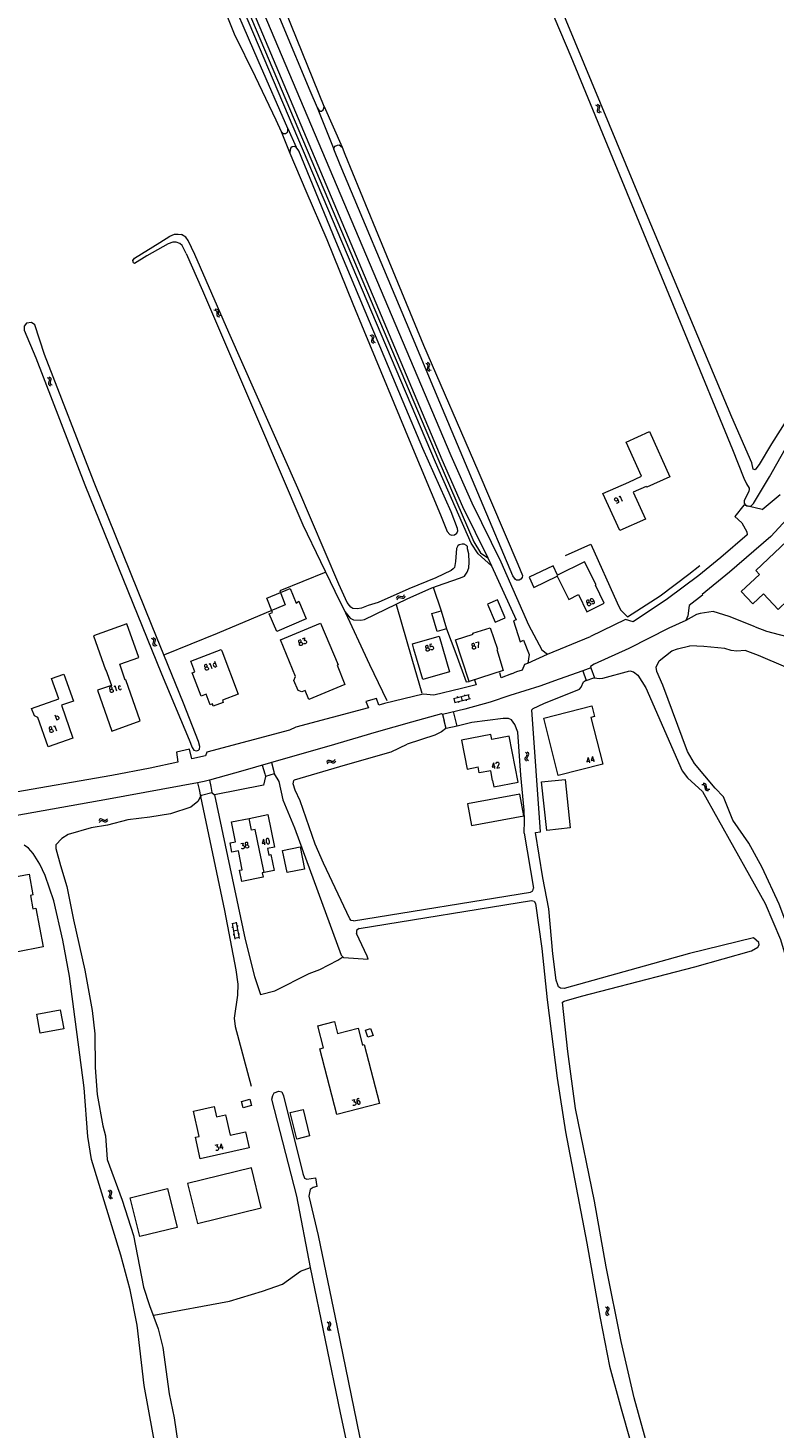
# Model space of a CAD drawing. Header units: metres. Extents: x 189705 to 199106, y 581686 to 588448.
# Tile 160 of 256: x 194660 to 194870, y 582539 to 582933. Entities that reach past the tile are written whole.
import ezdxf

# ---------------------------------------------------------------- set-up
doc = ezdxf.new("R2010")
doc.units = ezdxf.units.M
doc.layers.add('B-WA-OG-GBKN-G', color=7, linetype='Continuous', lineweight=18)
doc.styles.add('Style-STANDARD', font='STANDARD.shx')

msp = doc.modelspace()

# ---------------------------------------------------------------- linework, layer by layer
at = {"layer": 'B-WA-OG-GBKN-G'}
for p, q in [((194819.898, 582911.541), (194820.27, 582911.373)), ((194820.27, 582911.373), (194820.5, 582911.139)), ((194820.437, 582910.413), (194820.331, 582910.019)), ((194820.331, 582910.019), (194820.366, 582909.692)), ((194820.347, 582911.753), (194820.72, 582911.588)), ((194820.366, 582909.692), (194820.603, 582909.452)), ((194820.538, 582910.815), (194820.437, 582910.413)), ((194820.5, 582911.139), (194820.538, 582910.815)), ((194820.603, 582909.452), (194820.976, 582909.285)), ((194820.72, 582911.588), (194820.951, 582911.357)), ((194820.885, 582910.627), (194820.782, 582910.232)), ((194820.782, 582910.232), (194820.817, 582909.905)), ((194820.817, 582909.905), (194821.052, 582909.664)), ((194820.99, 582911.02), (194820.885, 582910.627)), ((194820.951, 582911.357), (194820.99, 582911.02)), ((194821.052, 582909.664), (194821.425, 582909.498)), ((194712.667, 582854.057), (194713.069, 582853.994)), ((194713.069, 582853.994), (194713.352, 582853.83)), ((194713.352, 582853.83), (194713.477, 582853.515)), ((194712.288, 582853.736), (194712.69, 582853.67)), ((194712.69, 582853.67), (194712.973, 582853.503)), ((194712.973, 582853.503), (194713.093, 582853.2)), ((194713.093, 582853.2), (194713.099, 582852.785)), ((194713.099, 582852.785), (194713.098, 582852.377)), ((194713.098, 582852.377), (194713.217, 582852.07)), ((194713.217, 582852.07), (194713.507, 582851.899)), ((194713.477, 582853.515), (194713.477, 582853.108)), ((194713.477, 582853.108), (194713.479, 582852.7)), ((194713.479, 582852.7), (194713.597, 582852.392)), ((194713.507, 582851.899), (194713.911, 582851.835)), ((194713.597, 582852.392), (194713.886, 582852.221)), ((194713.886, 582852.221), (194714.29, 582852.156)), ((194756.224, 582846.616), (194756.596, 582846.45)), ((194756.596, 582846.45), (194756.827, 582846.217)), ((194756.672, 582846.83), (194757.045, 582846.667)), ((194756.866, 582845.893), (194756.766, 582845.49)), ((194756.827, 582846.217), (194756.866, 582845.893)), ((194757.045, 582846.667), (194757.277, 582846.436)), ((194757.317, 582846.099), (194757.214, 582845.706)), ((194757.277, 582846.436), (194757.317, 582846.099)), ((194756.766, 582845.49), (194756.661, 582845.096)), ((194756.661, 582845.096), (194756.697, 582844.769)), ((194756.697, 582844.769), (194756.935, 582844.53)), ((194756.935, 582844.53), (194757.309, 582844.364)), ((194757.214, 582845.706), (194757.111, 582845.311)), ((194757.111, 582845.311), (194757.147, 582844.983)), ((194757.147, 582844.983), (194757.383, 582844.743)), ((194757.383, 582844.743), (194757.757, 582844.578)), ((194772.388, 582838.507), (194772.013, 582838.671)), ((194772.625, 582838.268), (194772.388, 582838.507)), ((194772.835, 582838.723), (194772.46, 582838.887)), ((194772.662, 582837.941), (194772.625, 582838.268)), ((194773.074, 582838.485), (194772.835, 582838.723)), ((194773.008, 582837.763), (194773.111, 582838.158)), ((194773.111, 582838.158), (194773.074, 582838.485)), ((194665.267, 582834.696), (194665.63, 582834.51)), ((194665.63, 582834.51), (194665.848, 582834.264)), ((194665.727, 582834.885), (194666.09, 582834.702)), ((194665.848, 582834.264), (194665.869, 582833.939)), ((194666.09, 582834.702), (194666.309, 582834.459)), ((194666.331, 582834.121), (194666.207, 582833.733)), ((194666.309, 582834.459), (194666.331, 582834.121)), ((194772.46, 582837.151), (194772.561, 582837.545)), ((194772.501, 582836.815), (194772.46, 582837.151)), ((194772.734, 582836.585), (194772.501, 582836.815)), ((194772.561, 582837.545), (194772.662, 582837.941)), ((194773.108, 582836.423), (194772.734, 582836.585)), ((194772.91, 582837.36), (194773.008, 582837.763)), ((194772.951, 582837.036), (194772.91, 582837.36)), ((194773.183, 582836.804), (194772.951, 582837.036)), ((194773.556, 582836.639), (194773.183, 582836.804)), ((194665.748, 582833.542), (194665.622, 582833.154)), ((194665.622, 582833.154), (194665.64, 582832.825)), ((194665.64, 582832.825), (194665.865, 582832.574)), ((194665.869, 582833.939), (194665.748, 582833.542)), ((194665.865, 582832.574), (194666.229, 582832.388)), ((194666.207, 582833.733), (194666.083, 582833.344)), ((194666.083, 582833.344), (194666.101, 582833.015)), ((194666.101, 582833.015), (194666.324, 582832.763)), ((194666.324, 582832.763), (194666.688, 582832.578)), ((194763.849, 582772.776), (194763.68, 582772.404)), ((194764.09, 582773.012), (194763.849, 582772.776)), ((194764.059, 582772.326), (194763.89, 582771.954)), ((194764.301, 582772.56), (194764.059, 582772.326)), ((194764.417, 582773.045), (194764.09, 582773.012)), ((194764.628, 582772.593), (194764.301, 582772.56)), ((194764.811, 582772.937), (194764.417, 582773.045)), ((194765.023, 582772.488), (194764.628, 582772.593)), ((194765.213, 582772.834), (194764.811, 582772.937)), ((194765.415, 582772.381), (194765.023, 582772.488)), ((194765.537, 582772.87), (194765.213, 582772.834)), ((194765.752, 582772.418), (194765.415, 582772.381)), ((194765.772, 582773.099), (194765.537, 582772.87)), ((194765.985, 582772.648), (194765.752, 582772.418)), ((194765.941, 582773.47), (194765.772, 582773.099)), ((194766.152, 582773.02), (194765.985, 582772.648)), ((194694.613, 582761.214), (194694.984, 582761.045)), ((194694.984, 582761.045), (194695.213, 582760.81)), ((194695.148, 582760.084), (194695.04, 582759.691)), ((194695.04, 582759.691), (194695.074, 582759.363)), ((194695.063, 582761.425), (194695.435, 582761.259)), ((194695.074, 582759.363), (194695.31, 582759.122)), ((194695.25, 582760.486), (194695.148, 582760.084)), ((194695.213, 582760.81), (194695.25, 582760.486)), ((194695.31, 582759.122), (194695.682, 582758.954)), ((194695.435, 582761.259), (194695.665, 582761.026)), ((194695.597, 582760.297), (194695.492, 582759.902)), ((194695.492, 582759.902), (194695.525, 582759.575)), ((194695.525, 582759.575), (194695.759, 582759.333)), ((194695.703, 582760.69), (194695.597, 582760.297)), ((194695.665, 582761.026), (194695.703, 582760.69)), ((194695.759, 582759.333), (194696.132, 582759.165)), ((194784.283, 582745.279), (194779.826, 582744.143)), ((194780.316, 582743.03), (194780.02, 582744.192)), ((194784.58, 582744.116), (194780.122, 582742.98)), ((194781.037, 582744.452), (194780.963, 582744.742)), ((194782.351, 582743.548), (194782.055, 582744.711)), ((194783.07, 582744.97), (194782.996, 582745.261)), ((194783.537, 582743.541), (194783.463, 582743.832)), ((194784.386, 582744.067), (194784.089, 582745.23)), ((194781.311, 582742.973), (194781.237, 582743.264)), ((194800.076, 582727.471), (194800.3, 582727.81)), ((194800.45, 582728.776), (194800.149, 582729.053)), ((194800.3, 582727.81), (194800.525, 582728.151)), ((194800.596, 582728.472), (194800.45, 582728.776)), ((194800.502, 582727.202), (194800.57, 582727.521)), ((194800.525, 582728.151), (194800.596, 582728.472)), ((194800.57, 582727.521), (194800.793, 582727.87)), ((194800.943, 582728.834), (194800.643, 582729.111)), ((194800.793, 582727.87), (194801.02, 582728.209)), ((194801.091, 582728.531), (194800.943, 582728.834)), ((194801.02, 582728.209), (194801.091, 582728.531)), ((194744.247, 582726.546), (194744.043, 582726.191)), ((194744.413, 582726.077), (194744.208, 582725.723)), ((194744.51, 582726.757), (194744.247, 582726.546)), ((194744.676, 582726.286), (194744.413, 582726.077)), ((194744.839, 582726.758), (194744.51, 582726.757)), ((194745.005, 582726.288), (194744.676, 582726.286)), ((194745.22, 582726.612), (194744.839, 582726.758)), ((194745.388, 582726.144), (194745.005, 582726.288)), ((194745.61, 582726.47), (194745.22, 582726.612)), ((194745.768, 582726), (194745.388, 582726.144)), ((194745.936, 582726.475), (194745.61, 582726.47)), ((194746.107, 582726.004), (194745.768, 582726)), ((194746.193, 582726.68), (194745.936, 582726.475)), ((194746.361, 582726.21), (194746.107, 582726.004)), ((194746.397, 582727.032), (194746.193, 582726.68)), ((194746.563, 582726.564), (194746.361, 582726.21)), ((194800.005, 582727.139), (194800.076, 582727.471)), ((194800.151, 582726.846), (194800.005, 582727.139)), ((194800.451, 582726.571), (194800.151, 582726.846)), ((194800.646, 582726.906), (194800.502, 582727.202)), ((194800.944, 582726.629), (194800.646, 582726.906)), ((194850.306, 582719.871), (194849.898, 582719.891)), ((194850.647, 582720.232), (194850.239, 582720.252)), ((194850.613, 582719.732), (194850.306, 582719.871)), ((194850.764, 582719.44), (194850.613, 582719.732)), ((194850.955, 582720.094), (194850.647, 582720.232)), ((194851.107, 582719.802), (194850.955, 582720.094)), ((194851.151, 582719.397), (194851.107, 582719.802)), ((194850.811, 582719.034), (194850.764, 582719.44)), ((194850.856, 582718.63), (194850.811, 582719.034)), ((194851.015, 582718.33), (194850.856, 582718.63)), ((194851.314, 582718.199), (194851.015, 582718.33)), ((194851.203, 582718.985), (194851.151, 582719.397)), ((194851.356, 582718.697), (194851.203, 582718.985)), ((194851.721, 582718.18), (194851.314, 582718.199)), ((194851.655, 582718.563), (194851.356, 582718.697)), ((194852.062, 582718.541), (194851.655, 582718.563)), ((194680.046, 582710.065), (194679.806, 582709.734)), ((194680.162, 582709.582), (194679.922, 582709.251)), ((194680.329, 582710.248), (194680.046, 582710.065)), ((194680.446, 582709.763), (194680.162, 582709.582)), ((194680.657, 582710.215), (194680.329, 582710.248)), ((194680.773, 582709.73), (194680.446, 582709.763)), ((194681.021, 582710.03), (194680.657, 582710.215)), ((194681.138, 582709.547), (194680.773, 582709.73)), ((194681.394, 582709.849), (194681.021, 582710.03)), ((194681.502, 582709.364), (194681.138, 582709.547)), ((194681.719, 582709.819), (194681.394, 582709.849)), ((194681.839, 582709.333), (194681.502, 582709.364)), ((194681.995, 582709.997), (194681.719, 582709.819)), ((194682.113, 582709.512), (194681.839, 582709.333)), ((194682.235, 582710.326), (194681.995, 582709.997)), ((194682.351, 582709.843), (194682.113, 582709.512)), ((194717.405, 582680.929), (194718.205, 582676.399)), ((194718.622, 582680.94), (194717.44, 582680.732)), ((194718.587, 582681.137), (194719.387, 582676.608)), ((194717.623, 582679.696), (194717.327, 582679.644)), ((194717.988, 582677.63), (194717.692, 582677.578)), ((194718.987, 582678.872), (194717.805, 582678.664)), ((194719.352, 582676.804), (194718.17, 582676.596)), ((194719.083, 582680.055), (194718.787, 582680.003)), ((194719.482, 582677.792), (194719.187, 582677.74)), ((194682.806, 582605.275), (194682.449, 582605.475)), ((194683.018, 582605.014), (194682.806, 582605.275)), ((194683.272, 582605.446), (194682.916, 582605.646)), ((194683.486, 582605.185), (194683.272, 582605.446)), ((194683.491, 582604.856), (194683.486, 582605.185)), ((194682.744, 582603.919), (194682.884, 582604.301)), ((194682.752, 582603.58), (194682.744, 582603.919)), ((194682.961, 582603.329), (194682.752, 582603.58)), ((194682.884, 582604.301), (194683.023, 582604.685)), ((194683.317, 582603.131), (194682.961, 582603.329)), ((194683.023, 582604.685), (194683.018, 582605.014)), ((194683.213, 582604.082), (194683.349, 582604.474)), ((194683.221, 582603.756), (194683.213, 582604.082)), ((194683.429, 582603.502), (194683.221, 582603.756)), ((194683.349, 582604.474), (194683.491, 582604.856)), ((194683.783, 582603.301), (194683.429, 582603.502)), ((194822.676, 582572.713), (194823.004, 582572.471)), ((194822.776, 582571.134), (194822.741, 582570.807)), ((194822.741, 582570.807), (194822.922, 582570.522)), ((194822.964, 582571.497), (194822.776, 582571.134)), ((194822.922, 582570.522), (194823.251, 582570.28)), ((194823.147, 582571.869), (194822.964, 582571.497)), ((194823.004, 582572.471), (194823.179, 582572.193)), ((194823.179, 582572.193), (194823.147, 582571.869)), ((194823.16, 582572.826), (194823.489, 582572.586)), ((194823.262, 582571.247), (194823.227, 582570.92)), ((194823.227, 582570.92), (194823.405, 582570.635)), ((194823.447, 582571.611), (194823.262, 582571.247)), ((194823.405, 582570.635), (194823.735, 582570.393)), ((194823.633, 582571.973), (194823.447, 582571.611)), ((194823.489, 582572.586), (194823.666, 582572.31)), ((194823.666, 582572.31), (194823.633, 582571.973)), ((194744.582, 582568.163), (194744.245, 582568.395)), ((194744.374, 582566.481), (194744.397, 582566.819)), ((194744.56, 582566.211), (194744.374, 582566.481)), ((194744.397, 582566.819), (194744.571, 582567.186)), ((194744.896, 582565.981), (194744.56, 582566.211)), ((194744.571, 582567.186), (194744.745, 582567.556)), ((194744.77, 582567.884), (194744.582, 582568.163)), ((194745.062, 582568.291), (194744.725, 582568.523)), ((194744.745, 582567.556), (194744.77, 582567.884)), ((194744.857, 582566.613), (194744.879, 582566.938)), ((194745.041, 582566.341), (194744.857, 582566.613)), ((194744.879, 582566.938), (194745.051, 582567.316)), ((194745.376, 582566.109), (194745.041, 582566.341)), ((194745.051, 582567.316), (194745.227, 582567.684)), ((194745.252, 582568.012), (194745.062, 582568.291)), ((194745.227, 582567.684), (194745.252, 582568.012))]:
    msp.add_line(p, q, dxfattribs=at)
at = {"layer": 'B-WA-OG-GBKN-G', "flags": 128}
for points in [[(194689.253, 583000), (194698.425, 582979.769), (194704.137, 582965.701), (194709.846, 582951.303), (194714.289, 582940.725), (194717.955, 582931.576), (194723.86, 582919.564), (194729.713, 582907.325), (194731.238, 582904.061)], [(194733.124, 582904.835), (194724.757, 582924.005), (194705.43, 582968.843), (194697.116, 582988.241), (194691.974, 583000)], [(194790.588, 582781.638), (194786.753, 582784.952), (194784.825, 582787.999), (194774.799, 582810.856), (194711.12, 582960.765), (194694.666, 583000)], [(194695.945, 583000), (194712.182, 582961.146), (194775.662, 582811.234), (194785.532, 582788.373), (194787.447, 582785.317), (194789.464, 582783.897)], [(194697.114, 583000), (194713.387, 582961.566), (194776.523, 582811.599), (194782.404, 582798.358), (194789.464, 582783.897)], [(194700.187, 583000), (194715.749, 582962.483), (194779.036, 582812.676), (194784.999, 582799.398), (194793.208, 582782.771), (194801.014, 582764.981), (194804.732, 582757.953), (194806.293, 582756.723)], [(194703.735, 583000), (194715.345, 582972.913), (194722.858, 582955.173), (194731.691, 582933.814), (194739.354, 582915.59), (194741.35, 582910.773)], [(194743.334, 582911.038), (194734.105, 582933.822), (194723.083, 582961.32), (194711.97, 582986.989), (194706.299, 583000)], [(194832.991, 582883.707), (194802.374, 582957.621), (194791.97, 582982.827)], [(194790.036, 582979.029), (194812.927, 582925.146), (194830.791, 582881.716)], [(194741.35, 582910.773), (194741.827, 582910.033), (194742.257, 582909.75), (194742.638, 582909.773), (194743.098, 582910.125), (194743.279, 582910.581), (194743.334, 582911.038)], [(194741.35, 582910.773), (194746.063, 582899.024)], [(194743.334, 582911.038), (194748.456, 582899.617)], [(194731.238, 582904.061), (194731.818, 582903.473), (194732.428, 582903.493), (194733.066, 582903.845), (194733.145, 582904.2), (194733.124, 582904.835)], [(194731.238, 582904.061), (194733.631, 582897.945)], [(194733.124, 582904.835), (194735.498, 582899.584)], [(194735.498, 582899.584), (194734.94, 582899.791), (194734.381, 582899.719), (194733.973, 582899.417), (194733.816, 582898.859), (194733.631, 582897.945)], [(194733.631, 582897.945), (194738.149, 582887.291), (194744.093, 582873.551), (194751.477, 582855.457), (194754.571, 582847.963)], [(194754.571, 582847.963), (194767.82, 582816.002), (194776.155, 582795.944), (194778.025, 582791.254), (194778.756, 582790.436), (194779.39, 582790.253), (194780.152, 582790.325), (194780.74, 582790.777), (194781.025, 582791.486), (194780.953, 582792.123), (194779.134, 582796.786), (194771.165, 582814.707), (194765.597, 582827.809), (194746.655, 582873.127), (194736.227, 582898.588), (194735.498, 582899.584)], [(194746.063, 582899.024), (194746.143, 582899.507), (194746.426, 582899.937), (194747.139, 582900.186), (194747.596, 582900.233), (194748.456, 582899.617)], [(194766.603, 582850.061), (194747.834, 582894.666), (194746.063, 582899.024)], [(194748.456, 582899.617), (194749.152, 582897.63), (194757.861, 582876.628), (194771.358, 582843.801), (194786.691, 582808.445), (194797.951, 582782.064), (194799.299, 582778.852), (194799.193, 582778.345), (194798.809, 582777.89), (194798.349, 582777.589), (194797.561, 582777.595), (194797.284, 582777.774), (194796.554, 582778.77), (194787.419, 582800.436), (194776.013, 582827.658), (194766.603, 582850.061)], [(194830.791, 582881.716), (194845.088, 582847.054)], [(194888.709, 582846.84), (194885.574, 582842.161), (194875.515, 582825.463), (194869.524, 582816.003), (194866.023, 582810.133), (194865.382, 582809.324), (194864.92, 582808.692), (194864.287, 582808.849), (194863.944, 582810.605), (194858.274, 582823.53), (194848.716, 582846.341), (194832.991, 582883.707), (194832.615, 582884.634)], [(194704.48, 582869.671), (194703.333, 582871.857), (194702.649, 582872.472), (194701.63, 582872.792), (194700.646, 582872.814), (194699.327, 582872.355), (194693.357, 582868.946), (194689.915, 582866.826), (194689.563, 582867.031), (194689.362, 582867.644), (194689.865, 582868.329), (194697.027, 582872.699), (194699.856, 582874.543), (194701.175, 582875.076), (194702.196, 582875.127), (194703.173, 582874.966)], [(194774.878, 582778.216), (194767.233, 582775.12), (194758.539, 582771.245), (194755.739, 582770.426), (194753.878, 582769.703), (194752.632, 582769.484), (194751.464, 582769.568), (194750.908, 582769.928), (194750.48, 582770.464), (194749.851, 582771.282), (194747.451, 582776.408), (194735.917, 582803.477), (194716.481, 582847.35), (194706.865, 582869.375), (194705.015, 582873.326), (194704.336, 582874.22), (194703.173, 582874.966)], [(194704.48, 582869.671), (194709.025, 582859.169), (194724.28, 582823.661), (194737.364, 582793.176)], [(194678.509, 582805.088), (194664.457, 582841.181), (194661.797, 582849.528), (194660.87, 582850.205), (194659.426, 582849.987), (194658.749, 582849.188), (194658.776, 582848.001), (194662.048, 582840.261), (194675.862, 582804.446)], [(194845.088, 582847.054), (194858.51, 582814.431), (194861.701, 582806.276), (194862.426, 582804.696), (194863.153, 582803.521), (194863.228, 582803.191), (194863.121, 582802.556), (194862.039, 582800.607), (194861.832, 582799.974), (194861.797, 582799.267), (194861.951, 582798.982), (194862.503, 582798.547), (194862.929, 582798.444), (194863.752, 582798.538), (194864.443, 582799.167), (194868.92, 582806.707), (194876.337, 582819.892)], [(194835.079, 582819.469), (194840.86, 582806.719), (194834.305, 582803.758), (194834.19, 582804.013), (194830.529, 582802.359), (194833.947, 582794.791), (194826.688, 582791.526), (194821.909, 582802.018), (194829.234, 582805.222), (194832.876, 582806.869), (194828.514, 582816.51), (194835.079, 582819.469)], [(194675.862, 582804.446), (194697.513, 582751.155)], [(194697.513, 582751.155), (194705.275, 582732.574), (194706.174, 582730.433), (194706.651, 582729.617), (194707.335, 582729.485), (194707.895, 582729.633), (194708.177, 582729.962), (194708.284, 582730.672), (194707.964, 582732.046), (194703.702, 582742.928), (194694.845, 582764.566), (194678.509, 582805.088)], [(194866.822, 582797.44), (194861.72, 582798.68), (194859.13, 582795.49), (194861.13, 582793.76), (194862.54, 582791.17), (194862.65, 582790.35), (194855.19, 582783.98), (194848.97, 582778.92), (194840.17, 582772.29), (194830.47, 582765.81), (194828.31, 582766.46), (194818.413, 582761.697)], [(194866.822, 582797.44), (194871.986, 582801.718)], [(194869.331, 582789.86), (194876.067, 582797.21)], [(194737.364, 582793.176), (194742.316, 582782.822), (194746.369, 582774.509), (194749.222, 582768.771), (194750.656, 582766.855), (194751.617, 582766.34), (194753.675, 582766.325), (194754.769, 582766.469), (194766.78, 582772.278), (194773.689, 582775.43), (194777.203, 582776.649), (194781.788, 582778.217), (194782.936, 582778.717), (194783.68, 582779.805), (194784.198, 582781.046), (194784.235, 582782.596), (194784.152, 582785.035), (194783.781, 582786.385), (194783.735, 582787.097), (194783.483, 582787.378), (194782.826, 582787.713), (194782.267, 582787.742), (194781.453, 582787.57), (194781.094, 582787.243), (194780.707, 582786.457), (194780.375, 582782.801), (194780.108, 582781.125), (194779.724, 582780.722), (194779.188, 582780.294), (194774.878, 582778.216)], [(194811.428, 582784.529), (194818.573, 582787.683), (194825.993, 582771.138), (194826.944, 582769.174), (194828.89, 582767.27)], [(194811.428, 582784.529), (194818.573, 582787.683), (194825.993, 582771.138), (194826.944, 582769.174), (194828.89, 582767.27), (194838.12, 582773.18), (194846.17, 582779.28), (194849.33, 582781.71)], [(194869.331, 582789.86), (194857.66, 582779.86), (194849.91, 582773.57), (194850.06, 582773.34), (194846.29, 582770.39), (194845.86, 582767.48)], [(194865.045, 582780.324), (194866.114, 582779.187), (194860.957, 582774.335), (194864.213, 582770.874), (194867.256, 582773.737), (194871.404, 582769.328), (194874.125, 582771.889), (194880.032, 582765.611), (194889.957, 582774.949), (194884.776, 582780.455), (194876.313, 582772.492), (194875.618, 582773.231), (194884.094, 582781.205), (194875.589, 582790.244), (194865.045, 582780.324)], [(194789.464, 582783.897), (194790.588, 582781.638)], [(194819.855, 582776.117), (194820.031, 582776.205), (194816.736, 582782.775), (194809.142, 582778.966)], [(194743.817, 582779.813), (194730.871, 582774.52), (194732.34, 582770.622), (194713.174, 582762.578), (194698.316, 582756.51)], [(194790.588, 582781.638), (194797.486, 582766.344), (194796.77, 582766.096), (194798.632, 582760.227), (194799.595, 582760.652), (194801.143, 582756.626), (194800.835, 582754.177)], [(194809.142, 582778.966), (194807.9, 582781.576), (194801.158, 582778.367), (194802.506, 582775.535), (194809.048, 582778.649)], [(194809.142, 582778.966), (194808.94, 582778.864), (194809.048, 582778.649)], [(194828.89, 582767.27), (194838.12, 582773.18), (194846.17, 582779.28), (194849.33, 582781.71)], [(194729.999, 582763.113), (194727.859, 582768.094), (194728.799, 582768.481), (194727.168, 582772.465), (194733.786, 582775.175), (194735.442, 582771.129), (194736.189, 582771.618), (194738.309, 582766.683), (194729.999, 582763.113)], [(194774.096, 582775.554), (194776.346, 582768.968)], [(194809.048, 582778.649), (194812.316, 582772.133), (194815.037, 582773.498)], [(194815.037, 582773.498), (194817.441, 582768.607), (194822.359, 582771.074), (194819.855, 582776.117)], [(194791.556, 582765.754), (194794.368, 582766.965), (194792.192, 582772.016), (194789.38, 582770.806), (194791.556, 582765.754)], [(194748.747, 582769.766), (194756.147, 582753.831), (194761.075, 582743.655)], [(194763.617, 582770.75), (194768.049, 582755.395), (194770.873, 582745.744)], [(194777.89, 582763.883), (194775.215, 582763.071), (194773.672, 582768.156), (194776.346, 582768.968)], [(194776.346, 582768.968), (194777.89, 582763.883)], [(194864.892, 582764.427), (194857.571, 582767.352), (194853.084, 582768.705), (194849.345, 582768.173), (194848.378, 582767.875), (194845.367, 582766.194)], [(194845.86, 582767.48), (194845.367, 582766.194)], [(194691.076, 582755.788), (194687.756, 582765.295), (194678.342, 582761.922), (194681.7, 582752.288), (194681.804, 582752.324), (194683.348, 582747.895), (194679.458, 582746.539), (194683.528, 582735.016), (194691.473, 582737.907), (194687.394, 582749.449), (194687.281, 582749.409), (194685.698, 582753.887), (194691.076, 582755.788)], [(194735.319, 582750.383), (194731, 582760.74), (194742.34, 582765.49), (194747.29, 582753.69), (194746.99, 582753.57), (194749.23, 582748.14), (194739.05, 582743.96), (194738, 582746.48)], [(194777.89, 582763.883), (194780.484, 582756.881), (194783.422, 582748.907), (194784.25, 582748.97)], [(194793.87, 582752.09), (194784.25, 582748.97), (194782.31, 582755.05), (194780.41, 582760.73), (194785.4, 582762.32), (194785.3, 582762.63), (194790.2, 582764.16), (194792.28, 582758.08), (194792.04, 582758.01), (194793.87, 582752.09)], [(194845.367, 582766.194), (194840.523, 582764.019), (194829.302, 582758.306), (194819.487, 582753.931), (194818.439, 582753.201), (194818.579, 582752.821)], [(194864.892, 582764.427), (194868.083, 582763.158), (194875.564, 582761.173)], [(194768.234, 582759.617), (194775.787, 582761.827), (194778.732, 582751.744), (194771.183, 582749.535), (194768.68, 582758.091), (194768.234, 582759.617)], [(194806.293, 582756.723), (194818.413, 582761.697)], [(194706.332, 582750.984), (194706.161, 582751.431), (194706.902, 582751.714), (194705.739, 582754.759), (194714.321, 582758.022), (194714.481, 582757.601)], [(194714.481, 582757.601), (194719.1, 582745.451), (194714.659, 582743.759), (194714.91, 582743.091), (194712.094, 582742.006), (194711.834, 582742.683), (194711.173, 582742.431), (194710.046, 582745.398), (194708.667, 582744.873), (194706.332, 582750.984)], [(194800.835, 582754.177), (194806.293, 582756.723)], [(194888.37, 582636.746), (194888.038, 582636.468), (194884.235, 582651.081), (194881.956, 582658.772), (194871.67, 582686.265), (194866.87, 582696.617), (194863.111, 582703.428), (194858.637, 582709.89), (194855.917, 582716.516), (194853.573, 582718.973), (194847.782, 582725.85), (194845.801, 582729.295), (194838.852, 582747.946), (194837.154, 582751.796), (194836.985, 582753.067), (194837.837, 582754.789), (194841.415, 582757.659), (194843.021, 582758.207), (194846.482, 582759.021)], [(194873.571, 582753.056), (194865.796, 582756.34), (194862.072, 582757.714), (194859.707, 582757.527), (194858.108, 582757.742), (194856.359, 582758.339), (194850.444, 582758.865), (194846.482, 582759.021)], [(194796.22, 582751.2), (194793.26, 582750.02), (194792.94, 582751.47)], [(194796.22, 582751.2), (194797.723, 582751.78), (194799.271, 582752.332), (194799.947, 582753.896), (194800.835, 582754.177)], [(194816.252, 582752.012), (194809.583, 582749.645)], [(194818.579, 582752.821), (194816.252, 582752.012)], [(194816.252, 582752.012), (194817.201, 582749.307)], [(194818.579, 582752.821), (194819.593, 582750.073)], [(194819.593, 582750.073), (194820.904, 582749.829), (194821.921, 582749.974), (194829.559, 582752.054), (194830.573, 582751.766), (194831.836, 582750.766), (194834.045, 582747.193), (194844.31, 582723.791), (194845.846, 582721.874), (194850.034, 582718.033), (194867.734, 582686.446), (194872.077, 582676.276), (194880.502, 582647.907), (194880.938, 582645.134), (194881.266, 582641.396), (194883.093, 582634.319)], [(194785.73, 582749.49), (194786.23, 582748.03), (194782.1, 582747.03), (194774.27, 582745.19), (194771.24, 582745.42), (194760.4, 582742.83), (194758.8, 582742.35), (194758.13, 582744.22), (194755.09, 582743.39), (194755.86, 582741.59), (194735.34, 582736.13), (194733.56, 582735.24), (194710.26, 582729.06), (194709.86, 582728.06), (194706.09, 582727.23), (194705.34, 582729.9), (194701.71, 582729.07), (194702.09, 582726.3), (194694.25, 582724.62), (194683.45, 582722.47), (194654.29, 582717.48)], [(194668.518, 582744.087), (194666.49, 582749.83), (194669.994, 582751.066), (194672.667, 582743.491), (194669.257, 582742.288), (194672.51, 582733.07), (194665.57, 582730.61), (194662.66, 582738.84)], [(194809.584, 582749.645), (194804.145, 582747.69), (194795.741, 582745.056), (194790.188, 582743.165), (194783.008, 582741.184), (194776.696, 582739.706), (194776.418, 582739.911), (194767.965, 582737.507), (194758.01, 582734.759), (194744.668, 582730.815), (194731.809, 582727.071), (194720.453, 582723.824), (194711.062, 582721.199)], [(194738, 582746.48), (194737.049, 582746.084), (194736.014, 582746.51), (194734.841, 582749.326), (194735.319, 582750.383)], [(194785.73, 582749.49), (194786.23, 582748.03), (194782.1, 582747.03), (194774.27, 582745.19), (194771.24, 582745.42), (194760.4, 582742.83), (194758.8, 582742.35), (194758.13, 582744.22)], [(194809.202, 582663.517), (194808.804, 582664.79), (194807.793, 582672.243), (194806.746, 582684.905), (194805.059, 582693.71), (194802.995, 582706.456), (194804.344, 582706.649), (194801.934, 582740.971), (194802.319, 582741.425), (194805.327, 582742.776), (194815.343, 582746.871), (194815.83, 582747.427), (194816.451, 582748.947), (194817.094, 582749.273)], [(194817.094, 582749.273), (194817.201, 582749.307)], [(194817.201, 582749.307), (194819.434, 582750.021)], [(194819.434, 582750.021), (194819.593, 582750.073)], [(194662.66, 582738.84), (194661.677, 582739.281), (194660.876, 582741.384), (194668.518, 582744.087)], [(194776.696, 582739.706), (194777.165, 582737.885)], [(194780.283, 582738.689), (194779.828, 582740.547)], [(194819.606, 582739.121), (194818.582, 582738.862), (194821.912, 582725.686), (194809.372, 582722.516), (194805.284, 582738.688), (194818.849, 582742.116), (194819.606, 582739.121)], [(194777.658, 582735.735), (194776.482, 582734.853), (194774.594, 582733.851), (194766.776, 582731.341)], [(194780.835, 582736.434), (194777.716, 582735.75), (194777.165, 582737.885)], [(194780.835, 582736.434), (194780.283, 582738.689)], [(194797.975, 582734.749), (194797.127, 582736.839), (194796.146, 582738.218), (194795.336, 582738.554), (194793.863, 582738.591), (194785.038, 582737.434), (194780.835, 582736.434)], [(194790.831, 582721.086), (194791.169, 582719.294), (194798.025, 582720.588), (194795.571, 582733.585), (194790.619, 582732.651), (194790.353, 582734.06), (194782.098, 582732.502), (194783.642, 582724.319), (194786.771, 582724.91)], [(194799.87, 582709.781), (194799.791, 582712.781), (194798.824, 582722.597), (194797.975, 582734.749)], [(194749.404, 582725.496), (194762.262, 582729.138)], [(194762.262, 582729.138), (194766.776, 582731.341)], [(194725.919, 582725.39), (194726.638, 582722.993)], [(194728.513, 582726.14), (194729.142, 582723.589)], [(194729.142, 582723.589), (194729.299, 582722.953)], [(194750.554, 582682.072), (194743.174, 582697.791), (194740.826, 582703.12), (194736.547, 582715.322), (194735.198, 582718.33), (194734.577, 582720.14), (194734.761, 582721.053), (194735.017, 582721.28), (194749.404, 582725.496)], [(194790.831, 582721.086), (194790.331, 582723.849), (194787.063, 582723.236), (194786.771, 582724.91)], [(194707.674, 582720.462), (194682.536, 582715.816), (194658.826, 582711.566), (194646.388, 582709.487)], [(194711.062, 582721.199), (194709.556, 582720.778), (194707.674, 582720.462), (194708.087, 582718.581)], [(194711.062, 582721.199), (194711.391, 582719.364)], [(194726.857, 582722.263), (194726.295, 582719.773), (194712.406, 582717.024)], [(194726.638, 582722.993), (194726.857, 582722.263)], [(194729.299, 582722.953), (194726.857, 582722.263)], [(194729.299, 582722.953), (194730.604, 582720.78)], [(194730.604, 582720.78), (194731.698, 582715.687)], [(194812.769, 582707.736), (194806.129, 582707.014), (194804.643, 582720.681), (194811.283, 582721.403), (194812.769, 582707.736)], [(194708.523, 582716.6), (194707.71, 582715.201), (194705.792, 582713.538), (194700.062, 582711.749), (194694.211, 582710.776), (194687.956, 582710.059), (194682.227, 582708.473), (194677.674, 582707.744), (194671.206, 582705.86), (194669.394, 582704.704), (194667.704, 582702.988), (194667.722, 582701.947), (194668.981, 582697.161), (194670.791, 582691.201), (194672.676, 582681.836), (194675.897, 582667.608), (194677.896, 582656.312), (194678.659, 582649.674), (194678.815, 582640.169), (194679.394, 582632.618), (194680.953, 582623.789), (194681.72, 582620.988), (194682.177, 582614.277)], [(194708.087, 582718.581), (194708.523, 582716.6)], [(194708.739, 582716.972), (194708.523, 582716.6)], [(194708.523, 582716.6), (194715.228, 582684.501), (194718.481, 582667.758), (194719.009, 582663.663), (194718.935, 582660.588), (194717.997, 582654.115), (194718.283, 582651.75), (194722.781, 582634.972)], [(194708.739, 582716.972), (194711.692, 582717.687)], [(194711.391, 582719.364), (194711.692, 582717.687)], [(194711.692, 582717.687), (194712.406, 582717.024)], [(194712.406, 582717.024), (194721.111, 582676.327), (194723.726, 582665.838), (194725.39, 582660.795), (194729.463, 582661.834)], [(194731.698, 582715.687), (194735.017, 582707.736), (194748.186, 582671.862), (194748.589, 582671.401)], [(194798.488, 582717.278), (194783.743, 582714.526), (194784.881, 582708.431), (194799.626, 582711.183), (194798.488, 582717.278)], [(194720.101, 582692.644), (194719.473, 582695.78), (194720.28, 582695.941), (194719.22, 582701.233), (194717.352, 582700.859), (194716.826, 582703.489), (194718.402, 582703.804), (194717.272, 582709.447), (194722.193, 582710.432)], [(194722.193, 582710.432), (194727.484, 582711.492), (194729.33, 582702.275)], [(194726.455, 582695.141), (194725.093, 582701.375), (194723.89, 582707.312), (194722.875, 582707.125), (194722.193, 582710.432)], [(194799.716, 582706.25), (194799.87, 582709.781)], [(194799.716, 582706.25), (194802.384, 582690.743)], [(194606.52, 582500), (194697.249, 582510.593), (194699.845, 582511.209), (194700.052, 582511.666), (194700.057, 582512.352), (194698.526, 582518.258), (194692.648, 582550.597), (194690.591, 582567.612), (194688.633, 582577.562), (194686.039, 582587.262), (194677.731, 582614.258), (194676.764, 582620.77), (194675.698, 582634.449), (194671.591, 582665.912), (194669.635, 582676.09), (194667.127, 582687.162), (194664.641, 582694.346), (194663.216, 582697.532), (194661.334, 582700.519), (194660.024, 582702.003), (194658.811, 582702.825)], [(194729.33, 582702.275), (194727.398, 582701.888), (194727.759, 582700.084), (194728.347, 582700.202), (194729.248, 582695.701), (194726.455, 582695.141)], [(194732.9, 582695.137), (194731.643, 582701.412), (194736.546, 582702.394), (194737.803, 582696.119), (194732.9, 582695.137)], [(194660.135, 582694.711), (194661.24, 582688.843), (194660.517, 582688.707), (194661.228, 582684.932), (194662.062, 582685.089), (194664.116, 582674.176), (194656.513, 582672.745), (194654.43, 582683.809), (194655.294, 582683.971), (194654.57, 582687.815), (194650.615, 582687.071), (194649.552, 582692.719), (194660.135, 582694.711)], [(194726.455, 582695.141), (194725.895, 582695.029), (194726.131, 582693.852), (194720.101, 582692.644)], [(194751.621, 582681.507), (194801.554, 582689.62)], [(194801.554, 582689.62), (194802.198, 582690.012), (194802.384, 582690.743)], [(194753.214, 582679.372), (194801.829, 582687.271)], [(194801.829, 582687.271), (194802.584, 582687.088), (194802.98, 582686.42)], [(194802.98, 582686.42), (194804.73, 582673.714), (194806.272, 582659.269), (194809.028, 582637.193), (194811.455, 582622.107), (194817.417, 582590.707), (194821.195, 582569.512), (194823.838, 582556.051)], [(194751.621, 582681.507), (194750.993, 582681.611), (194750.554, 582682.072)], [(194748.589, 582671.401), (194748.791, 582671.171), (194755.724, 582670.766), (194755.527, 582671.631), (194752.468, 582677.963)], [(194753.214, 582679.372), (194752.491, 582678.853), (194752.468, 582677.963)], [(194844.022, 582500), (194839.006, 582519.019), (194834.888, 582532.186), (194830.732, 582547.082), (194827.116, 582562.939), (194822.83, 582584.06), (194819.615, 582602.507), (194814.248, 582628.617), (194812.057, 582644.718), (194810.562, 582658.603), (194811.072, 582658.879), (194815.885, 582660.293), (194847.883, 582668.625), (194863.898, 582673.108), (194865.683, 582674.086), (194865.993, 582674.745), (194865.948, 582675.456), (194864.459, 582676.712), (194846.412, 582672.319), (194810.997, 582662.513), (194809.957, 582662.572), (194809.477, 582662.981), (194809.202, 582663.517)], [(194729.463, 582661.834), (194739.154, 582666.718), (194742.159, 582667.814), (194747.185, 582670.497), (194748.589, 582671.401)], [(194668.928, 582656.485), (194669.939, 582651.128), (194663.314, 582649.878), (194662.303, 582655.235), (194668.928, 582656.485)], [(194742.152, 582645.455), (194743.216, 582645.73), (194741.606, 582651.948), (194746.281, 582653.158), (194747.154, 582649.784), (194752.918, 582651.276), (194754.145, 582646.537), (194754.614, 582646.658), (194758.917, 582630.034), (194746.946, 582626.935), (194742.152, 582645.455)], [(194756.466, 582651.227), (194757.135, 582649.201), (194755.658, 582648.714), (194754.989, 582650.739), (194756.466, 582651.227)], [(194739.507, 582583.821), (194735.657, 582603.979), (194728.647, 582631.27), (194728.859, 582632.31), (194729.295, 582633.018), (194730.57, 582633.543), (194731.458, 582633.359), (194731.932, 582632.212), (194737.357, 582610.32), (194737.804, 582609.045), (194738.436, 582608.685), (194740.903, 582609.074), (194741.292, 582606.657), (194740.299, 582606.384), (194739.406, 582605.858), (194739.011, 582603.954), (194741.645, 582592.857), (194747.065, 582566.974), (194759.585, 582505.542), (194760.585, 582500)], [(194707.063, 582620.52), (194708.137, 582620.761), (194706.532, 582627.917), (194712.312, 582629.213), (194712.973, 582626.269), (194715.558, 582626.849), (194716.846, 582621.106), (194721.184, 582622.079), (194722.198, 582617.558), (194708.42, 582614.468), (194707.063, 582620.52)], [(194722.39, 582631.242), (194722.838, 582629.469), (194720.48, 582628.874), (194720.032, 582630.647), (194722.39, 582631.242)], [(194737.413, 582628.352), (194739.228, 582620.897), (194735.631, 582620.022), (194733.814, 582627.474), (194737.413, 582628.352)], [(194682.177, 582614.277), (194686.359, 582602.812), (194689.638, 582592.852), (194692.449, 582578.246), (194694.139, 582573.101), (194696.553, 582566.578), (194697.91, 582561.258), (194699.692, 582548.234), (194701.039, 582541.44), (194702.684, 582530.526), (194705.432, 582514.244), (194707.204, 582506.582), (194709.135, 582500)], [(194707.606, 582596.246), (194725.635, 582600.621), (194722.894, 582611.918), (194704.865, 582607.543), (194707.606, 582596.246)], [(194699.194, 582606.075), (194701.893, 582595.138), (194691.383, 582592.545), (194688.684, 582603.482), (194699.194, 582606.075)], [(194695.312, 582570.398), (194716.632, 582574.386), (194725.978, 582577.164), (194731.582, 582579.157), (194736.717, 582582.804), (194739.507, 582583.821)], [(194757.157, 582500), (194748.002, 582542.904), (194739.507, 582583.821)], [(194823.838, 582556.051), (194827.075, 582544.008), (194839.627, 582500)]]:
    msp.add_lwpolyline(points, dxfattribs=at)

# ---------------------------------------------------------------- texts
at = {"layer": 'B-WA-OG-GBKN-G', "style": 'Style-STANDARD'}
for s, rotation, p in [('91', 24.77114, (194825.613, 582799.069)), ('89', 25.92419, (194817.685, 582770.146)), ('83', 22.71687, (194736.395, 582758.934)), ('85', 16.31519, (194772.066, 582757.412)), ('87', 17.63772, (194785.142, 582757.991)), ('81d', 20.86466, (194709.835, 582752)), ('81c', 19.21431, (194683.003, 582745.707)), ('b', 19.44957, (194667.714, 582738.055)), ('81', 19.50357, (194666.011, 582734.434)), ('44', 14.17514, (194817.398, 582725.833)), ('42', 10.65836, (194790.605, 582724.333)), ('40', 11.35485, (194725.772, 582702.821)), ('38', 11.2987, (194719.882, 582701.698)), ('36', 14.48103, (194751.377, 582629.373)), ('34', 12.64685, (194712.672, 582616.701))]:
    msp.add_text(s, height=1.6, rotation=rotation, dxfattribs=at).set_placement(p)

doc.saveas('drawing.dxf')
